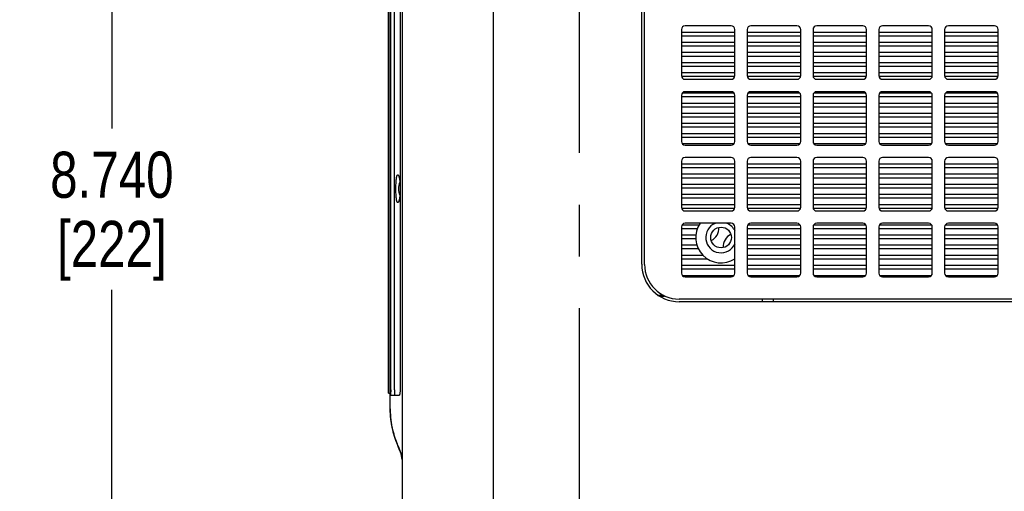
# Model space of a CAD drawing. Header units: inches. Extents: x 0 to 34, y 0 to 22.
# Tile 5 of 43: x 14 to 16.7, y 4.2 to 5.5. Entities that reach past the tile are written whole.
import ezdxf

# ---------------------------------------------------------------- set-up
doc = ezdxf.new("R2010")
doc.units = ezdxf.units.IN
doc.header["$LTSCALE"] = 1.87
doc.header["$MEASUREMENT"] = 0
doc.linetypes.add('CENTER', pattern=[0.6, 0.375, -0.075, 0.075, -0.075])
doc.layers.get('0').update_dxf_attribs({"linetype": 'CONTINUOUS'})
for name, color, linetype in [('02___PRT_ALL_AXES', 7, 'CONTINUOUS'), ('06___PRT_ALL_SURFS', 7, 'CONTINUOUS'), ('3_ALL_AXES', 7, 'CONTINUOUS'), ('DIMENSIONS', 7, 'CONTINUOUS')]:
    doc.layers.add(name, color=color, linetype=linetype)
doc.styles.get("Standard").update_dxf_attribs({"font": 'txt', "width": 0.8})
doc.dimstyles.new('DIMSTYLE_3', dxfattribs={"dimtxt": 0.125, "dimasz": 0.18, "dimexe": 0.18, "dimexo": 0.0625, "dimgap": 0.09, "dimtad": 0, "dimtih": 1, "dimtoh": 1, "dimdec": 3, "dimlfac": 2, "dimzin": 4, "dimdsep": 46, "dimtxsty": 'STANDARD', "dimblk": '_FILLED', "dimblk1": '_FILLED', "dimblk2": '_FILLED', "dimcen": 0.09, "dimadec": 0, "dimazin": 0, "dimtp": 0.001, "dimtm": 0.001, "dimtfac": 1, "dimtdec": 3, "dimtofl": 0, "dimtmove": 0, "dimatfit": 3, "dimldrblk": '_FILLED', "dimfxl": 1, "dimtolj": 1, "dimtzin": 4, "dimarcsym": 0})

# ---------------------------------------------------------------- blocks, each defined once
blk = doc.blocks.new('_FILLED')
at = {"color": 0, "linetype": 'BYBLOCK'}
blk.add_solid([(0, 0), (-1, 0.174), (-1, -0.174)], dxfattribs=at)
blk = doc.blocks.new('*D8')
at = {"layer": 'DIMENSIONS', "color": 2, "linetype": 'CONTINUOUS'}
for p, q in [((15.4681, 7.2833), (14.137, 7.2833)), ((14.262, 7.2833), (14.262, 5.2233)), ((14.262, 2.9133), (14.262, 4.7858)), ((15.4681, 2.9133), (14.137, 2.9133))]:
    blk.add_line(p, q, dxfattribs=at)
at = {"layer": 'DIMENSIONS', "color": 2, "linetype": 'CONTINUOUS', "xscale": 0.18, "yscale": 0.18, "zscale": 0.18}
for p, rotation in [((14.262, 7.2833), 90), ((14.262, 2.9133), 270)]:
    blk.add_blockref('_FILLED', p, dxfattribs=dict(at, rotation=rotation))
at = {"layer": 'DIMENSIONS', "color": 2, "linetype": 'CONTINUOUS', "insert": (14.262, 5.1608), "char_height": 0.125, "width": 0.5, "attachment_point": 2, "line_spacing_factor": 0.9}
blk.add_mtext('8.740\\P[222]', dxfattribs=at)

msp = doc.modelspace()

# ---------------------------------------------------------------- linework, layer by layer
at = {"color": 7, "linetype": 'CONTINUOUS'}
for p, q in [((15.29704, 2.56832), (15.29704, 7.62832)), ((15.04954, 7.58288), (15.04954, 2.61377)), ((15.01704, 4.46382), (15.01704, 7.37882)), ((15.01204, 4.50632), (15.01204, 7.33632)), ((15.01815, 5.08907), (15.01815, 7.32632)), ((15.02818, 4.51507), (15.02818, 7.32757)), ((15.0437, 7.32757), (15.0437, 5.06939)), ((15.70661, 4.85507), (15.70661, 5.69807)), ((15.94161, 5.50207), (15.81661, 5.50207)), ((16.12011, 5.50207), (15.99511, 5.50207)), ((16.29861, 5.50207), (16.17361, 5.50207)), ((16.47711, 5.50207), (16.35211, 5.50207)), ((16.65561, 5.50207), (16.53061, 5.50207)), ((15.80661, 5.49207), (15.80661, 5.36707)), ((15.80661, 5.48532), (15.95161, 5.48532)), ((15.80661, 5.47532), (15.95161, 5.47532)), ((15.95161, 5.36707), (15.95161, 5.49207)), ((15.98511, 5.49207), (15.98511, 5.36707)), ((15.98511, 5.48532), (16.13011, 5.48532)), ((15.98511, 5.47532), (16.13011, 5.47532)), ((16.13011, 5.36707), (16.13011, 5.49207)), ((16.16361, 5.49207), (16.16361, 5.36707)), ((16.16361, 5.48532), (16.30861, 5.48532)), ((16.16361, 5.47532), (16.30861, 5.47532)), ((16.30861, 5.36707), (16.30861, 5.49207)), ((16.34211, 5.49207), (16.34211, 5.36707)), ((16.34211, 5.48532), (16.48711, 5.48532)), ((16.34211, 5.47532), (16.48711, 5.47532)), ((16.48711, 5.36707), (16.48711, 5.49207)), ((16.52061, 5.49207), (16.52061, 5.36707)), ((16.52061, 5.48532), (16.66561, 5.48532)), ((16.52061, 5.47532), (16.66561, 5.47532)), ((16.66561, 5.36707), (16.66561, 5.49207)), ((15.80661, 5.45782), (15.95161, 5.45782)), ((15.80661, 5.44782), (15.95161, 5.44782)), ((15.98511, 5.45782), (16.13011, 5.45782)), ((15.98511, 5.44782), (16.13011, 5.44782)), ((16.16361, 5.45782), (16.30861, 5.45782)), ((16.16361, 5.44782), (16.30861, 5.44782)), ((16.34211, 5.45782), (16.48711, 5.45782)), ((16.34211, 5.44782), (16.48711, 5.44782)), ((16.52061, 5.45782), (16.66561, 5.45782)), ((16.52061, 5.44782), (16.66561, 5.44782)), ((15.80661, 5.43032), (15.95161, 5.43032)), ((15.98511, 5.43032), (16.13011, 5.43032)), ((16.16361, 5.43032), (16.30861, 5.43032)), ((16.34211, 5.43032), (16.48711, 5.43032)), ((16.52061, 5.43032), (16.66561, 5.43032)), ((15.80661, 5.42032), (15.95161, 5.42032)), ((15.80661, 5.40282), (15.95161, 5.40282)), ((15.98511, 5.42032), (16.13011, 5.42032)), ((15.98511, 5.40282), (16.13011, 5.40282)), ((16.16361, 5.42032), (16.30861, 5.42032)), ((16.16361, 5.40282), (16.30861, 5.40282)), ((16.34211, 5.42032), (16.48711, 5.42032)), ((16.34211, 5.40282), (16.48711, 5.40282)), ((16.52061, 5.42032), (16.66561, 5.42032)), ((16.52061, 5.40282), (16.66561, 5.40282)), ((15.80661, 5.39282), (15.95161, 5.39282)), ((15.80661, 5.37532), (15.95161, 5.37532)), ((15.98511, 5.39282), (16.13011, 5.39282)), ((15.98511, 5.37532), (16.13011, 5.37532)), ((16.16361, 5.39282), (16.30861, 5.39282)), ((16.16361, 5.37532), (16.30861, 5.37532)), ((16.34211, 5.39282), (16.48711, 5.39282)), ((16.34211, 5.37532), (16.48711, 5.37532)), ((16.52061, 5.39282), (16.66561, 5.39282)), ((16.52061, 5.37532), (16.66561, 5.37532)), ((15.80661, 5.36532), (15.95161, 5.36532)), ((15.81661, 5.35707), (15.94161, 5.35707)), ((15.98511, 5.36532), (16.13011, 5.36532)), ((15.99511, 5.35707), (16.12011, 5.35707)), ((16.16361, 5.36532), (16.30861, 5.36532)), ((16.17361, 5.35707), (16.29861, 5.35707)), ((16.34211, 5.36532), (16.48711, 5.36532)), ((16.35211, 5.35707), (16.47711, 5.35707)), ((16.52061, 5.36532), (16.66561, 5.36532)), ((16.53061, 5.35707), (16.65561, 5.35707)), ((15.80932, 5.32032), (15.9489, 5.32032)), ((15.94161, 5.32357), (15.81661, 5.32357)), ((15.98782, 5.32032), (16.1274, 5.32032)), ((16.12011, 5.32357), (15.99511, 5.32357)), ((16.16632, 5.32032), (16.3059, 5.32032)), ((16.29861, 5.32357), (16.17361, 5.32357)), ((16.34482, 5.32032), (16.4844, 5.32032)), ((16.47711, 5.32357), (16.35211, 5.32357)), ((16.52332, 5.32032), (16.6629, 5.32032)), ((16.65561, 5.32357), (16.53061, 5.32357)), ((15.80661, 5.31357), (15.80661, 5.18857)), ((15.80661, 5.31032), (15.95161, 5.31032)), ((15.80661, 5.29282), (15.95161, 5.29282)), ((15.95161, 5.18857), (15.95161, 5.31357)), ((15.98511, 5.31357), (15.98511, 5.18857)), ((15.98511, 5.31032), (16.13011, 5.31032)), ((15.98511, 5.29282), (16.13011, 5.29282)), ((16.13011, 5.18857), (16.13011, 5.31357)), ((16.16361, 5.31357), (16.16361, 5.18857)), ((16.16361, 5.31032), (16.30861, 5.31032)), ((16.16361, 5.29282), (16.30861, 5.29282)), ((16.30861, 5.18857), (16.30861, 5.31357)), ((16.34211, 5.31357), (16.34211, 5.18857)), ((16.34211, 5.31032), (16.48711, 5.31032)), ((16.34211, 5.29282), (16.48711, 5.29282)), ((16.48711, 5.18857), (16.48711, 5.31357)), ((16.52061, 5.31357), (16.52061, 5.18857)), ((16.52061, 5.31032), (16.66561, 5.31032)), ((16.52061, 5.29282), (16.66561, 5.29282)), ((16.66561, 5.18857), (16.66561, 5.31357)), ((15.80661, 5.28282), (15.95161, 5.28282)), ((15.80661, 5.26532), (15.95161, 5.26532)), ((15.98511, 5.28282), (16.13011, 5.28282)), ((15.98511, 5.26532), (16.13011, 5.26532)), ((16.16361, 5.28282), (16.30861, 5.28282)), ((16.16361, 5.26532), (16.30861, 5.26532)), ((16.34211, 5.28282), (16.48711, 5.28282)), ((16.34211, 5.26532), (16.48711, 5.26532)), ((16.52061, 5.28282), (16.66561, 5.28282)), ((16.52061, 5.26532), (16.66561, 5.26532)), ((15.80661, 5.25532), (15.95161, 5.25532)), ((15.80661, 5.23782), (15.95161, 5.23782)), ((15.98511, 5.25532), (16.13011, 5.25532)), ((15.98511, 5.23782), (16.13011, 5.23782)), ((16.16361, 5.25532), (16.30861, 5.25532)), ((16.16361, 5.23782), (16.30861, 5.23782)), ((16.34211, 5.25532), (16.48711, 5.25532)), ((16.34211, 5.23782), (16.48711, 5.23782)), ((16.52061, 5.25532), (16.66561, 5.25532)), ((16.52061, 5.23782), (16.66561, 5.23782)), ((15.80661, 5.22782), (15.95161, 5.22782)), ((15.80661, 5.21032), (15.95161, 5.21032)), ((15.98511, 5.22782), (16.13011, 5.22782)), ((15.98511, 5.21032), (16.13011, 5.21032)), ((16.16361, 5.22782), (16.30861, 5.22782)), ((16.16361, 5.21032), (16.30861, 5.21032)), ((16.34211, 5.22782), (16.48711, 5.22782)), ((16.34211, 5.21032), (16.48711, 5.21032)), ((16.52061, 5.22782), (16.66561, 5.22782)), ((16.52061, 5.21032), (16.66561, 5.21032)), ((15.80661, 5.20032), (15.95161, 5.20032)), ((15.80866, 5.18282), (15.94956, 5.18282)), ((15.98511, 5.20032), (16.13011, 5.20032)), ((15.98716, 5.18282), (16.12806, 5.18282)), ((16.16361, 5.20032), (16.30861, 5.20032)), ((16.16566, 5.18282), (16.30656, 5.18282)), ((16.34211, 5.20032), (16.48711, 5.20032)), ((16.34416, 5.18282), (16.48506, 5.18282)), ((16.52061, 5.20032), (16.66561, 5.20032)), ((16.52266, 5.18282), (16.66356, 5.18282)), ((15.81661, 5.17857), (15.94161, 5.17857)), ((15.99511, 5.17857), (16.12011, 5.17857)), ((16.17361, 5.17857), (16.29861, 5.17857)), ((16.35211, 5.17857), (16.47711, 5.17857)), ((16.53061, 5.17857), (16.65561, 5.17857)), ((15.80661, 5.13507), (15.80661, 5.01007)), ((15.80661, 5.12782), (15.95161, 5.12782)), ((15.94161, 5.14507), (15.81661, 5.14507)), ((15.95161, 5.01007), (15.95161, 5.13507)), ((15.98511, 5.13507), (15.98511, 5.01007)), ((15.98511, 5.12782), (16.13011, 5.12782)), ((16.12011, 5.14507), (15.99511, 5.14507)), ((16.13011, 5.01007), (16.13011, 5.13507)), ((16.16361, 5.13507), (16.16361, 5.01007)), ((16.16361, 5.12782), (16.30861, 5.12782)), ((16.29861, 5.14507), (16.17361, 5.14507)), ((16.30861, 5.01007), (16.30861, 5.13507)), ((16.34211, 5.13507), (16.34211, 5.01007)), ((16.34211, 5.12782), (16.48711, 5.12782)), ((16.47711, 5.14507), (16.35211, 5.14507)), ((16.48711, 5.01007), (16.48711, 5.13507)), ((16.52061, 5.13507), (16.52061, 5.01007)), ((16.52061, 5.12782), (16.66561, 5.12782)), ((16.65561, 5.14507), (16.53061, 5.14507)), ((16.66561, 5.01007), (16.66561, 5.13507)), ((15.80661, 5.11782), (15.95161, 5.11782)), ((15.80661, 5.10032), (15.95161, 5.10032)), ((15.98511, 5.11782), (16.13011, 5.11782)), ((15.98511, 5.10032), (16.13011, 5.10032)), ((16.16361, 5.11782), (16.30861, 5.11782)), ((16.16361, 5.10032), (16.30861, 5.10032)), ((16.34211, 5.11782), (16.48711, 5.11782)), ((16.34211, 5.10032), (16.48711, 5.10032)), ((16.52061, 5.11782), (16.66561, 5.11782)), ((16.52061, 5.10032), (16.66561, 5.10032)), ((15.01815, 5.03157), (15.01815, 5.08907)), ((15.04314, 5.07813), (15.04377, 5.06948)), ((15.80661, 5.09032), (15.95161, 5.09032)), ((15.98511, 5.09032), (16.13011, 5.09032)), ((16.16361, 5.09032), (16.30861, 5.09032)), ((16.34211, 5.09032), (16.48711, 5.09032)), ((16.52061, 5.09032), (16.66561, 5.09032)), ((15.04377, 5.05117), (15.04314, 5.04252)), ((15.0437, 5.06939), (15.0437, 5.05126)), ((15.0437, 5.05126), (15.0437, 4.51507)), ((15.80661, 5.07282), (15.95161, 5.07282)), ((15.80661, 5.06282), (15.95161, 5.06282)), ((15.98511, 5.07282), (16.13011, 5.07282)), ((15.98511, 5.06282), (16.13011, 5.06282)), ((16.16361, 5.07282), (16.30861, 5.07282)), ((16.16361, 5.06282), (16.30861, 5.06282)), ((16.34211, 5.07282), (16.48711, 5.07282)), ((16.34211, 5.06282), (16.48711, 5.06282)), ((16.52061, 5.07282), (16.66561, 5.07282)), ((16.52061, 5.06282), (16.66561, 5.06282)), ((15.01815, 4.51632), (15.01815, 5.03157)), ((15.80661, 5.04532), (15.95161, 5.04532)), ((15.80661, 5.03532), (15.95161, 5.03532)), ((15.98511, 5.04532), (16.13011, 5.04532)), ((15.98511, 5.03532), (16.13011, 5.03532)), ((16.16361, 5.04532), (16.30861, 5.04532)), ((16.16361, 5.03532), (16.30861, 5.03532)), ((16.34211, 5.04532), (16.48711, 5.04532)), ((16.34211, 5.03532), (16.48711, 5.03532)), ((16.52061, 5.04532), (16.66561, 5.04532)), ((16.52061, 5.03532), (16.66561, 5.03532)), ((15.80661, 5.01782), (15.95161, 5.01782)), ((15.80706, 5.00782), (15.95116, 5.00782)), ((15.81661, 5.00007), (15.94161, 5.00007)), ((15.98511, 5.01782), (16.13011, 5.01782)), ((15.98556, 5.00782), (16.12966, 5.00782)), ((15.99511, 5.00007), (16.12011, 5.00007)), ((16.16361, 5.01782), (16.30861, 5.01782)), ((16.16406, 5.00782), (16.30816, 5.00782)), ((16.17361, 5.00007), (16.29861, 5.00007)), ((16.34211, 5.01782), (16.48711, 5.01782)), ((16.34256, 5.00782), (16.48666, 5.00782)), ((16.35211, 5.00007), (16.47711, 5.00007)), ((16.52061, 5.01782), (16.66561, 5.01782)), ((16.52106, 5.00782), (16.66516, 5.00782)), ((16.53061, 5.00007), (16.65561, 5.00007)), ((15.80661, 4.95657), (15.80661, 4.83157)), ((15.80661, 4.95282), (15.84997, 4.95282)), ((15.80899, 4.96282), (15.85479, 4.96282)), ((15.94161, 4.96657), (15.81661, 4.96657)), ((15.95161, 4.83157), (15.95161, 4.95657)), ((15.98511, 4.95657), (15.98511, 4.83157)), ((15.98511, 4.95282), (16.13011, 4.95282)), ((15.98749, 4.96282), (16.12773, 4.96282)), ((16.12011, 4.96657), (15.99511, 4.96657)), ((16.13011, 4.83157), (16.13011, 4.95657)), ((16.16361, 4.95657), (16.16361, 4.83157)), ((16.16361, 4.95282), (16.30861, 4.95282)), ((16.16599, 4.96282), (16.30623, 4.96282)), ((16.29861, 4.96657), (16.17361, 4.96657)), ((16.30861, 4.83157), (16.30861, 4.95657)), ((16.34211, 4.95657), (16.34211, 4.83157)), ((16.34211, 4.95282), (16.48711, 4.95282)), ((16.34449, 4.96282), (16.48473, 4.96282)), ((16.47711, 4.96657), (16.35211, 4.96657)), ((16.48711, 4.83157), (16.48711, 4.95657)), ((16.52061, 4.95657), (16.52061, 4.83157)), ((16.52061, 4.95282), (16.66561, 4.95282)), ((16.52299, 4.96282), (16.66323, 4.96282)), ((16.65561, 4.96657), (16.53061, 4.96657)), ((16.66561, 4.83157), (16.66561, 4.95657)), ((15.80661, 4.93532), (15.84574, 4.93532)), ((15.80661, 4.92532), (15.84542, 4.92532)), ((15.98511, 4.93532), (16.13011, 4.93532)), ((15.98511, 4.92532), (16.13011, 4.92532)), ((16.16361, 4.93532), (16.30861, 4.93532)), ((16.16361, 4.92532), (16.30861, 4.92532)), ((16.34211, 4.93532), (16.48711, 4.93532)), ((16.34211, 4.92532), (16.48711, 4.92532)), ((16.52061, 4.93532), (16.66561, 4.93532)), ((16.52061, 4.92532), (16.66561, 4.92532)), ((15.80661, 4.90782), (15.84841, 4.90782)), ((15.80661, 4.89782), (15.85237, 4.89782)), ((15.98511, 4.90782), (16.13011, 4.90782)), ((15.98511, 4.89782), (16.13011, 4.89782)), ((16.16361, 4.90782), (16.30861, 4.90782)), ((16.16361, 4.89782), (16.30861, 4.89782)), ((16.34211, 4.90782), (16.48711, 4.90782)), ((16.34211, 4.89782), (16.48711, 4.89782)), ((16.52061, 4.90782), (16.66561, 4.90782)), ((16.52061, 4.89782), (16.66561, 4.89782)), ((15.80661, 4.88032), (15.86465, 4.88032)), ((15.80661, 4.87032), (15.87681, 4.87032)), ((15.98511, 4.88032), (16.13011, 4.88032)), ((15.98511, 4.87032), (16.13011, 4.87032)), ((16.16361, 4.88032), (16.30861, 4.88032)), ((16.16361, 4.87032), (16.30861, 4.87032)), ((16.34211, 4.88032), (16.48711, 4.88032)), ((16.34211, 4.87032), (16.48711, 4.87032)), ((16.52061, 4.88032), (16.66561, 4.88032)), ((16.52061, 4.87032), (16.66561, 4.87032)), ((15.80661, 4.85282), (15.95161, 4.85282)), ((15.80661, 4.84282), (15.95161, 4.84282)), ((15.98511, 4.85282), (16.13011, 4.85282)), ((15.98511, 4.84282), (16.13011, 4.84282)), ((16.16361, 4.85282), (16.30861, 4.85282)), ((16.16361, 4.84282), (16.30861, 4.84282)), ((16.34211, 4.85282), (16.48711, 4.85282)), ((16.34211, 4.84282), (16.48711, 4.84282)), ((16.52061, 4.85282), (16.66561, 4.85282)), ((16.52061, 4.84282), (16.66561, 4.84282)), ((15.80899, 4.82532), (15.94923, 4.82532)), ((15.81661, 4.82157), (15.94161, 4.82157)), ((15.98749, 4.82532), (16.12773, 4.82532)), ((15.99511, 4.82157), (16.12011, 4.82157)), ((16.16599, 4.82532), (16.30623, 4.82532)), ((16.17361, 4.82157), (16.29861, 4.82157)), ((16.34449, 4.82532), (16.48473, 4.82532)), ((16.35211, 4.82157), (16.47711, 4.82157)), ((16.52299, 4.82532), (16.66323, 4.82532)), ((16.53061, 4.82157), (16.65561, 4.82157)), ((18.31761, 4.76107), (15.80061, 4.76107)), ((16.02676, 4.75382), (16.02676, 4.76107)), ((15.01815, 4.51507), (15.01815, 4.51632)), ((15.01204, 4.50632), (15.01704, 4.50632)), ((15.04063, 4.49992), (15.01914, 4.49954)), ((15.01704, 4.4629), (15.01704, 4.46382)), ((15.04617, 4.34103), (15.03827, 4.36206)), ((15.04224, 4.3517), (15.03897, 4.36022)), ((15.04537, 4.34333), (15.04517, 4.34387)), ((15.04954, 4.32632), (15.04617, 4.34103))]:
    msp.add_line(p, q, dxfattribs=at)
at = {"color": 3, "linetype": 'CONTINUOUS'}
for p, q in [((15.69911, 4.85532), (15.69911, 5.69832)), ((15.74453, 4.77151), (15.75882, 4.77151)), ((15.74752, 4.76922), (15.76076, 4.76922)), ((18.31761, 4.75382), (15.80061, 4.75382)), ((16.05676, 4.75382), (16.05676, 4.76107))]:
    msp.add_line(p, q, dxfattribs=at)
at = {"color": 7, "linetype": 'CONTINUOUS'}
msp.add_circle((15.91411, 4.92807), 0.028, dxfattribs=at)
for centre, radius, start, end in [((15.81661, 5.49207), 0.01, 90, 180), ((15.94161, 5.49207), 0.01, 0, 90), ((15.99511, 5.49207), 0.01, 90, 180), ((16.12011, 5.49207), 0.01, 0, 90), ((16.17361, 5.49207), 0.01, 90, 180), ((16.29861, 5.49207), 0.01, 0, 90), ((16.35211, 5.49207), 0.01, 90, 180), ((16.47711, 5.49207), 0.01, 0, 90), ((16.53061, 5.49207), 0.01, 90, 180), ((16.65561, 5.49207), 0.01, 0, 90), ((15.81661, 5.36707), 0.01, 180, 270), ((15.94161, 5.36707), 0.01, 270, 360), ((15.99511, 5.36707), 0.01, 180, 270), ((16.12011, 5.36707), 0.01, 270, 360), ((16.17361, 5.36707), 0.01, 180, 270), ((16.29861, 5.36707), 0.01, 270, 360), ((16.35211, 5.36707), 0.01, 180, 270), ((16.47711, 5.36707), 0.01, 270, 360), ((16.53061, 5.36707), 0.01, 180, 270), ((16.65561, 5.36707), 0.01, 270, 360), ((15.81661, 5.31357), 0.01, 90, 180), ((15.94161, 5.31357), 0.01, 0, 90), ((15.99511, 5.31357), 0.01, 90, 180), ((16.12011, 5.31357), 0.01, 0, 90), ((16.17361, 5.31357), 0.01, 90, 180), ((16.29861, 5.31357), 0.01, 0, 90), ((16.35211, 5.31357), 0.01, 90, 180), ((16.47711, 5.31357), 0.01, 0, 90), ((16.53061, 5.31357), 0.01, 90, 180), ((16.65561, 5.31357), 0.01, 0, 90), ((15.81661, 5.18857), 0.01, 180, 270), ((15.94161, 5.18857), 0.01, 270, 360), ((15.99511, 5.18857), 0.01, 180, 270), ((16.12011, 5.18857), 0.01, 270, 360), ((16.17361, 5.18857), 0.01, 180, 270), ((16.29861, 5.18857), 0.01, 270, 360), ((16.35211, 5.18857), 0.01, 180, 270), ((16.47711, 5.18857), 0.01, 270, 360), ((16.53061, 5.18857), 0.01, 180, 270), ((16.65561, 5.18857), 0.01, 270, 360), ((15.81661, 5.13507), 0.01, 90, 180), ((15.94161, 5.13507), 0.01, 0, 90), ((15.99511, 5.13507), 0.01, 90, 180), ((16.12011, 5.13507), 0.01, 0, 90), ((16.17361, 5.13507), 0.01, 90, 180), ((16.29861, 5.13507), 0.01, 0, 90), ((16.35211, 5.13507), 0.01, 90, 180), ((16.47711, 5.13507), 0.01, 0, 90), ((16.53061, 5.13507), 0.01, 90, 180), ((16.65561, 5.13507), 0.01, 0, 90), ((15.81661, 5.01007), 0.01, 180, 270), ((15.94161, 5.01007), 0.01, 270, 360), ((15.99511, 5.01007), 0.01, 180, 270), ((16.12011, 5.01007), 0.01, 270, 360), ((16.17361, 5.01007), 0.01, 180, 270), ((16.29861, 5.01007), 0.01, 270, 360), ((16.35211, 5.01007), 0.01, 180, 270), ((16.47711, 5.01007), 0.01, 270, 360), ((16.53061, 5.01007), 0.01, 180, 270), ((16.65561, 5.01007), 0.01, 270, 360), ((15.81661, 4.95657), 0.01, 90, 180), ((15.91411, 4.92807), 0.06875, 145.80072, 302.85988), ((15.94161, 4.95657), 0.01, 0, 90), ((15.99511, 4.95657), 0.01, 90, 180), ((16.12011, 4.95657), 0.01, 0, 90), ((16.17361, 4.95657), 0.01, 90, 180), ((16.29861, 4.95657), 0.01, 0, 90), ((16.35211, 4.95657), 0.01, 90, 180), ((16.47711, 4.95657), 0.01, 0, 90), ((16.53061, 4.95657), 0.01, 90, 180), ((16.65561, 4.95657), 0.01, 0, 90), ((15.80061, 4.85507), 0.094, 180, 270), ((15.81661, 4.83157), 0.01, 180, 270), ((15.94161, 4.83157), 0.01, 270, 360), ((15.99511, 4.83157), 0.01, 180, 270), ((16.12011, 4.83157), 0.01, 270, 360), ((16.17361, 4.83157), 0.01, 180, 270), ((16.29861, 4.83157), 0.01, 270, 360), ((16.35211, 4.83157), 0.01, 180, 270), ((16.47711, 4.83157), 0.01, 270, 360), ((16.53061, 4.83157), 0.01, 180, 270), ((16.65561, 4.83157), 0.01, 270, 360), ((15.27706, 4.51489), 0.25891, 179.95857, 181.25279), ((15.67717, 4.60498), 0.68352, 200.13793, 200.81716), ((14.88573, 4.28592), 0.16965, 18.92245, 19.21725), ((14.915, 4.2959), 0.13872, 18.15825, 18.94303)]:
    msp.add_arc(centre, radius, start, end, dxfattribs=at)
at = {"color": 3, "linetype": 'CONTINUOUS'}
msp.add_arc((15.80061, 4.85532), 0.1015, 180, 270, dxfattribs=at)
at = {"color": 7, "linetype": 'CONTINUOUS'}
for points, knots in [([(15.03741, 5.02261), (15.03721, 5.02261), (15.03676, 5.02277), (15.03621, 5.02336), (15.0357, 5.02427), (15.03521, 5.02551), (15.03476, 5.02708), (15.03433, 5.02897), (15.03395, 5.03116), (15.03346, 5.03462), (15.03297, 5.03953), (15.03257, 5.04599), (15.03232, 5.05302), (15.03224, 5.06032), (15.03232, 5.06763), (15.03257, 5.07465), (15.03297, 5.08112), (15.03346, 5.08603), (15.03395, 5.08949), (15.03433, 5.09168), (15.03476, 5.09357), (15.03521, 5.09514), (15.0357, 5.09638), (15.03621, 5.09728), (15.03676, 5.09788), (15.03721, 5.09804), (15.03741, 5.09804)], [0, 0, 0, 0, 0.0076313, 0.0174555, 0.0306819, 0.047766, 0.0688199, 0.0937613, 0.1224457, 0.154688, 0.2286668, 0.3130657, 0.404691, 0.5000003, 0.5953095, 0.6869348, 0.7713337, 0.8453126, 0.8775549, 0.9062391, 0.9311804, 0.9522341, 0.9693181, 0.9825445, 0.9923687, 1, 1, 1, 1]), ([(15.03741, 5.09804), (15.0377, 5.09803), (15.03818, 5.09777), (15.03866, 5.09723), (15.03925, 5.09635), (15.03994, 5.09482), (15.0407, 5.09251), (15.04142, 5.08963), (15.04209, 5.08621), (15.04268, 5.08232), (15.043, 5.07957), (15.04314, 5.07813)], [0, 0, 0, 0, 0.0412626, 0.0690941, 0.103017, 0.1906099, 0.3050668, 0.4453025, 0.6096447, 0.7955383, 1, 1, 1, 1]), ([(15.04314, 5.04252), (15.043, 5.04107), (15.04268, 5.03833), (15.04209, 5.03444), (15.04142, 5.03102), (15.0407, 5.02814), (15.03994, 5.02583), (15.03925, 5.0243), (15.03866, 5.02342), (15.03818, 5.02288), (15.0377, 5.02262), (15.03741, 5.02261)], [0, 0, 0, 0, 0.2044622, 0.3903563, 0.5546989, 0.6949341, 0.8093904, 0.8969829, 0.9309058, 0.9587374, 1, 1, 1, 1]), ([(15.02818, 4.51507), (15.02818, 4.51408), (15.02819, 4.51211), (15.02824, 4.50927), (15.02832, 4.50664), (15.02842, 4.50434), (15.02856, 4.50245), (15.02871, 4.50106), (15.02888, 4.50021), (15.02902, 4.49982), (15.02913, 4.49972), (15.02917, 4.49972)], [0, 0, 0, 0, 0.1934631, 0.3802591, 0.5520727, 0.7025303, 0.8260546, 0.9182606, 0.9758059, 0.9915366, 1, 1, 1, 1]), ([(15.04371, 4.51507), (15.04371, 4.51408), (15.04367, 4.51214), (15.0435, 4.50931), (15.04322, 4.50672), (15.04285, 4.50445), (15.04241, 4.50259), (15.04196, 4.50133), (15.04155, 4.50059), (15.04121, 4.50015), (15.04085, 4.49992), (15.04063, 4.49992)], [0, 0, 0, 0, 0.1867989, 0.3670421, 0.5329432, 0.6787763, 0.7998295, 0.8931437, 0.9290215, 0.9580869, 1, 1, 1, 1]), ([(15.01914, 4.49954), (15.01906, 4.49954), (15.0189, 4.49983), (15.0188, 4.5003), (15.01865, 4.50115), (15.01854, 4.50227), (15.01843, 4.50369), (15.0183, 4.50603), (15.01824, 4.50791), (15.01821, 4.50923)], [0, 0, 0, 0, 0.0239225, 0.0776514, 0.1634885, 0.2803782, 0.4257027, 0.5965569, 1, 1, 1, 1]), ([(15.03544, 4.36966), (15.03311, 4.37602), (15.02844, 4.38963), (15.02252, 4.4116), (15.01819, 4.43632), (15.01708, 4.45379), (15.01704, 4.4629)], [0, 0, 0, 0, 0.2129046, 0.4515797, 0.7139678, 1, 1, 1, 1])]:
    msp.add_open_spline(points, degree=3, knots=knots, dxfattribs=at)
at = {"layer": '02___PRT_ALL_AXES', "color": 7, "linetype": 'CONTINUOUS'}
for centre, radius, start, end in [((15.08704, 5.06032), 0.0475, 158.03555, 201.96417), ((15.87094, 4.95332), 0.0375, 296.28639, 3.09933), ((15.95755, 4.90332), 0.0375, 116.90474, 183.80249)]:
    msp.add_arc(centre, radius, start, end, dxfattribs=at)
at = {"layer": '02___PRT_ALL_AXES', "color": 3, "linetype": 'CONTINUOUS'}
for start, end in [(112.37559, 336.00994), (23.99006, 67.62441)]:
    msp.add_arc((15.91411, 4.92807), 0.0415, start, end, dxfattribs=at)
at = {"layer": '06___PRT_ALL_SURFS', "color": 7, "linetype": 'CONTINUOUS'}
for p, q in [((15.03888, 4.36049), (15.04011, 4.35726)), ((15.04011, 4.35726), (15.04237, 4.35137)), ((15.04114, 4.35457), (15.04549, 4.34292)), ((15.04198, 4.3516), (15.04346, 4.34801)), ((15.04445, 4.34557), (15.04198, 4.3516)), ((15.04237, 4.35137), (15.0445, 4.34569)), ((15.04346, 4.34801), (15.04467, 4.34498)), ((15.04399, 4.34669), (15.04467, 4.34498)), ((15.0445, 4.34569), (15.04482, 4.34481)), ((15.04467, 4.34498), (15.04497, 4.34422)), ((15.04469, 4.34495), (15.0456, 4.34257)), ((15.04482, 4.34481), (15.0454, 4.34318)), ((15.0452, 4.3437), (15.04534, 4.34333)), ((15.04549, 4.34292), (15.04566, 4.34248)), ((15.04551, 4.34282), (15.04562, 4.34252)), ((15.04562, 4.34252), (15.04626, 4.34078)), ((15.04566, 4.34248), (15.04582, 4.34203)), ((15.0458, 4.34211), (15.04627, 4.34075)), ((15.04618, 4.34099), (15.04628, 4.34071)), ((15.04624, 4.34079), (15.04658, 4.33983)), ((15.04627, 4.34075), (15.04656, 4.33988))]:
    msp.add_line(p, q, dxfattribs=at)
for points in [[(15.01704, 4.46382), (15.01704, 4.46218), (15.01718, 4.45466), (15.01752, 4.44732), (15.01803, 4.44017), (15.01872, 4.4332), (15.01958, 4.42643), (15.02059, 4.41986), (15.02175, 4.41351), (15.02304, 4.40734), (15.02446, 4.40132), (15.02602, 4.39541), (15.02769, 4.38962), (15.02949, 4.38392), (15.03145, 4.37818), (15.03353, 4.37248), (15.03552, 4.36733), (15.03705, 4.36349), (15.03814, 4.36084), (15.03892, 4.35893), (15.04211, 4.3513)], [(15.04582, 4.34203), (15.04597, 4.34161), (15.04614, 4.34114)], [(15.04658, 4.33983), (15.04825, 4.33435), (15.04939, 4.32871)]]:
    msp.add_lwpolyline(points, dxfattribs=at)
at = {"layer": '3_ALL_AXES', "color": 7, "linetype": 'CENTER'}
msp.add_line((15.53061, 2.91332), (15.53061, 6.84563), dxfattribs=at)

# ---------------------------------------------------------------- dimensions: what is measured, and where the dimension line sits
at = {"layer": 'DIMENSIONS', "color": 2, "linetype": 'CONTINUOUS'}
dim = msp.add_linear_dim(base=(14.26204, 2.91332), p1=(15.46811, 7.28332), p2=(15.46811, 2.91332), angle=270, dimstyle='DIMSTYLE_3', dxfattribs=at)
dim.commit()
dim.dimension.update_dxf_attribs({"geometry": '*D8', "text_midpoint": (14.11204, 5.00457), "dimtype": 160})

doc.saveas('drawing.dxf')
